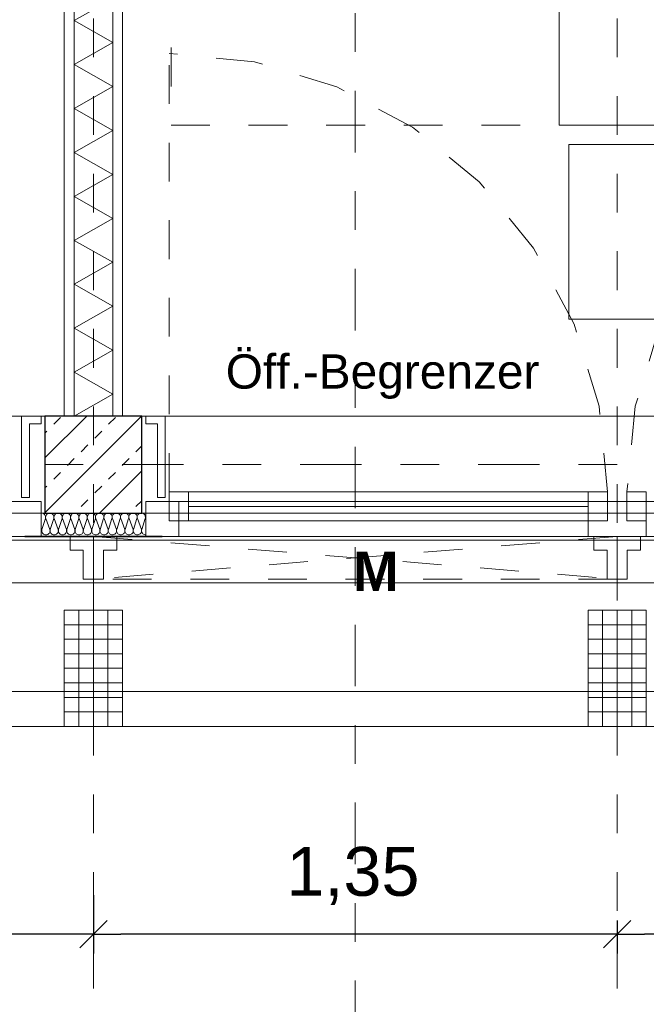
# Model space of a CAD drawing. Header units: metres. Extents: x -45.2 to 14.3, y -31.8 to 10.2.
# Tile 93 of 152: x -8.3 to -6.7, y -23 to -20.5. Entities that reach past the tile are written whole.
import ezdxf

# ---------------------------------------------------------------- set-up
doc = ezdxf.new("R2010")
doc.units = ezdxf.units.M
doc.header["$LTSCALE"] = 0.05
for name, pattern in [('1600.2032', [1.6, 0.8, -0.8]), ('Achsen 01', [5.291531, 3.175, -1.058062, 0.352704, -0.705764]), ('gestrichelt - 01', [2, 1, -1]), ('ISO-07 Punktiert', [0.889, 0.127, -0.762]), ('Raster 01', [2, 1, -1]), ('VW-01 Strichlinie kurz', [2, 1, -1])]:
    doc.linetypes.add(name, pattern=pattern)
doc.layers.get('0').update_dxf_attribs({"lineweight": 25})
for name, color, linetype, lineweight, true_color in [('013_Beton und Stahlbetonarbeiten-000 Brüstung', 7, 'Continuous', 9, 0xa6a6a6), ('014_Fassadenarbeiten-000 Aufsicht Betonfertigteile', 7, 'Continuous', 9, 0xc0c0c0), ('014_Fassadenarbeiten-330 mineralische Dämmung', 7, 'Continuous', 9, 0x666666), ('030_Sonnenschutzarbeiten-Bemassung', 7, 'Continuous', 13, 0xff6633), ('030_Sonnenschutzarbeiten-Grundriss', 7, 'Continuous', 13, 0x555555), ('031_Metallbauarbeiten-330 Aufsicht Metallbauarbeiten', 7, 'Continuous', 9, 0xa6a6a6), ('032_Metallarbeiten-Fenster', 7, 'Continuous', 13, 0x444444), ('032_Metallarbeiten-Öffnungsbegrenzer', 7, 'Continuous', 13, 0x444444), ('039_Trockenbauarbeiten-340 Dämmung', 7, 'Continuous', 9, 0xc0c0c0), ('AV1-Achsen', 1, 'Achsen 01', 18, 0xff0000), ('AV1-Bewegungsfläche', 7, 'gestrichelt - 01', 9, 0xd9d9d9), ('AV1-Einrichtung', 7, 'Continuous', 9, 0xa6a6a6), ('AV1-Raster', 7, 'Raster 01', 9, 0xa6a6a6)]:
    doc.layers.add(name, color=color, linetype=linetype, lineweight=lineweight, true_color=true_color)
for name, color, linetype, lineweight in [('013_Beton und Stahlbetonarbeiten-000 Unterzüge', 7, 'ISO-07 Punktiert', 13), ('013_Beton und Stahlbetonarbeiten-330 Außenstützen', 7, 'Continuous', 25), ('014_Fassadenarbeiten-330 Betonfertigteile vertikal', 7, 'Continuous', 9), ('027_Tischlerarbeiten-330 Innenfensterbänke', 7, 'Continuous', 9), ('030_Sonnenschutzarbeiten-Kasten+Behang', 7, 'Continuous', 5), ('030_Sonnenschutzarbeiten-Motor', 7, 'Continuous', 5), ('039_Trockenbauarbeiten-340 Gipskarton', 7, 'Continuous', 9), ('AV1-Schnitt Achsen', 7, 'Achsen 01', 18)]:
    doc.layers.add(name, color=color, linetype=linetype, lineweight=lineweight)
doc.styles.add('Arial', font='arial.ttf')
doc.styles.add('Arial (bold)', font='arialbd.ttf')

msp = doc.modelspace()

# ---------------------------------------------------------------- linework, layer by layer
at = {"color": 0, "linetype": 'Continuous', "lineweight": 15}
for p, q in [((-8.0646, -22.7746), (-8.1354, -22.8454)), ((-8.1354, -22.8454), (-8.0646, -22.7746)), ((-6.7146, -22.7746), (-6.7854, -22.8454)), ((-6.7854, -22.8454), (-6.7146, -22.7746))]:
    msp.add_line(p, q, dxfattribs=at)
at = {"color": 0, "linetype": 'ByBlock', "lineweight": -2}
for p, q in [((-8.1, -22.81), (-8.1707, -22.81)), ((-8.1, -22.81), (-8.0293, -22.81)), ((-6.75, -22.81), (-6.8207, -22.81)), ((-6.75, -22.81), (-6.6793, -22.81))]:
    msp.add_line(p, q, dxfattribs=at)
at = {"layer": '013_Beton und Stahlbetonarbeiten-000 Brüstung'}
for points in [[(-10.675, -21.725), (-10.675, -21.475), (-8.225, -21.475), (-8.225, -21.725)], [(-7.975, -21.725), (-7.975, -21.475), (-5.525, -21.475), (-5.525, -21.725)]]:
    msp.add_lwpolyline(points, close=True, dxfattribs=at)
at = {"layer": '013_Beton und Stahlbetonarbeiten-000 Unterzüge', "linetype": 'VW-01 Strichlinie kurz'}
for points in [[(-10.675, -21.725), (-10.675, -21.475), (-8.225, -21.475), (-8.225, -21.725)], [(-7.975, -21.725), (-7.975, -21.475), (-5.525, -21.475), (-5.525, -21.725)]]:
    msp.add_lwpolyline(points, close=True, dxfattribs=at)
at = {"layer": '013_Beton und Stahlbetonarbeiten-330 Außenstützen', "color": 251, "linetype": 'Continuous', "lineweight": 13, "true_color": 0x4c4c4c}
for p, q in [((-7.9758, -21.475), (-8.225, -21.7242)), ((-8.1172, -21.475), (-8.225, -21.5828)), ((-8.2024, -21.496), (-8.1848, -21.4784)), ((-8.061, -21.496), (-8.0433, -21.4784)), ((-8.225, -21.5186), (-8.2201, -21.5137)), ((-8.0964, -21.5314), (-8.0787, -21.5137)), ((-8.1317, -21.5668), (-8.1141, -21.5491)), ((-7.9903, -21.5668), (-7.975, -21.5515)), ((-8.1671, -21.6021), (-8.1494, -21.5844)), ((-8.0257, -21.6021), (-8.008, -21.5844)), ((-8.2024, -21.6375), (-8.1848, -21.6198)), ((-7.975, -21.6156), (-8.0844, -21.725)), ((-8.061, -21.6375), (-8.0433, -21.6198)), ((-8.225, -21.66), (-8.2201, -21.6551)), ((-8.0964, -21.6728), (-8.0787, -21.6551)), ((-8.1317, -21.7082), (-8.1141, -21.6905)), ((-7.9903, -21.7082), (-7.975, -21.6929))]:
    msp.add_line(p, q, dxfattribs=at)
at = {"layer": '013_Beton und Stahlbetonarbeiten-330 Außenstützen'}
msp.add_lwpolyline([(-7.975, -21.475), (-8.225, -21.475), (-8.225, -21.725), (-7.975, -21.725)], close=True, dxfattribs=at)
at = {"layer": '014_Fassadenarbeiten-000 Aufsicht Betonfertigteile'}
msp.add_lwpolyline([(-39.455, -21.905), (0.305, -21.905), (0.675, -22.275), (-39.825, -22.275)], close=True, dxfattribs=at)
at = {"layer": '014_Fassadenarbeiten-330 Betonfertigteile vertikal', "color": 8, "linetype": 'Continuous', "lineweight": 9, "true_color": 0x808080}
for p, q in [((-8.1375, -21.975), (-8.1375, -22.275)), ((-8.1, -21.975), (-8.1, -22.275)), ((-8.0625, -21.975), (-8.0625, -22.275)), ((-6.7875, -21.975), (-6.7875, -22.275)), ((-6.75, -21.975), (-6.75, -22.275)), ((-6.7125, -21.975), (-6.7125, -22.275))]:
    msp.add_line(p, q, dxfattribs=at)
at = {"layer": '014_Fassadenarbeiten-330 Betonfertigteile vertikal', "color": 8, "linetype": 'Continuous', "lineweight": 13, "true_color": 0x808080}
for p, q in [((-8.175, -22.0125), (-8.025, -22.0125)), ((-6.825, -22.0125), (-6.675, -22.0125)), ((-8.175, -22.05), (-8.025, -22.05)), ((-6.825, -22.05), (-6.675, -22.05)), ((-8.175, -22.0875), (-8.025, -22.0875)), ((-6.825, -22.0875), (-6.675, -22.0875)), ((-8.175, -22.125), (-8.025, -22.125)), ((-6.825, -22.125), (-6.675, -22.125)), ((-8.175, -22.1625), (-8.025, -22.1625)), ((-6.825, -22.1625), (-6.675, -22.1625)), ((-8.175, -22.2), (-8.025, -22.2)), ((-6.825, -22.2), (-6.675, -22.2)), ((-8.175, -22.2375), (-8.025, -22.2375)), ((-6.825, -22.2375), (-6.675, -22.2375))]:
    msp.add_line(p, q, dxfattribs=at)
at = {"layer": '014_Fassadenarbeiten-330 Betonfertigteile vertikal'}
for points in [[(-8.025, -21.975), (-8.175, -21.975), (-8.175, -22.275), (-8.025, -22.275)], [(-6.675, -21.975), (-6.825, -21.975), (-6.825, -22.275), (-6.675, -22.275)]]:
    msp.add_lwpolyline(points, close=True, dxfattribs=at)
at = {"layer": '014_Fassadenarbeiten-330 mineralische Dämmung'}
for points in [[(-8.1694, -21.767), (-8.169, -21.7689), (-8.1689, -21.7708), (-8.1692, -21.7727), (-8.1698, -21.7745), (-8.1707, -21.7762), (-8.1719, -21.7777), (-8.1734, -21.779), (-8.1734, -21.779), (-8.175, -21.7799), (-8.1768, -21.7806), (-8.1787, -21.781), (-8.1806, -21.781), (-8.1825, -21.7806), (-8.1843, -21.7799), (-8.1859, -21.779), (-8.1859, -21.779), (-8.1874, -21.7777), (-8.1886, -21.7762), (-8.1895, -21.7745), (-8.1901, -21.7727), (-8.1903, -21.7708), (-8.1903, -21.7689), (-8.1898, -21.767), (-8.1808, -21.739), (-8.1808, -21.739), (-8.1804, -21.7371), (-8.1803, -21.7352), (-8.1806, -21.7333), (-8.1812, -21.7315), (-8.1821, -21.7298), (-8.1833, -21.7283), (-8.1848, -21.727), (-8.1848, -21.727), (-8.1864, -21.7261), (-8.1882, -21.7254), (-8.1901, -21.725), (-8.192, -21.725), (-8.1939, -21.7254), (-8.1957, -21.7261), (-8.1973, -21.727), (-8.1973, -21.727), (-8.1988, -21.7283), (-8.2, -21.7298), (-8.2009, -21.7315), (-8.2015, -21.7333), (-8.2017, -21.7352), (-8.2017, -21.7371), (-8.2012, -21.739), (-8.1909, -21.767), (-8.1909, -21.767), (-8.1905, -21.7689), (-8.1904, -21.7708), (-8.1907, -21.7727), (-8.1912, -21.7745), (-8.1922, -21.7762), (-8.1934, -21.7777), (-8.1948, -21.779), (-8.1948, -21.779), (-8.1965, -21.7799), (-8.1982, -21.7806), (-8.2001, -21.781), (-8.2021, -21.781), (-8.2039, -21.7806), (-8.2057, -21.7799), (-8.2074, -21.779), (-8.2074, -21.779), (-8.2088, -21.7777), (-8.21, -21.7762), (-8.2109, -21.7745), (-8.2115, -21.7727), (-8.2118, -21.7708), (-8.2117, -21.7689), (-8.2113, -21.767), (-8.2023, -21.739), (-8.2023, -21.739), (-8.2019, -21.7371), (-8.2018, -21.7352), (-8.2021, -21.7333), (-8.2026, -21.7315), (-8.2036, -21.7298), (-8.2048, -21.7283), (-8.2062, -21.727), (-8.2062, -21.727), (-8.2079, -21.7261), (-8.2096, -21.7254), (-8.2115, -21.725), (-8.2135, -21.725), (-8.2153, -21.7254), (-8.2171, -21.7261), (-8.2188, -21.727), (-8.2188, -21.727), (-8.2202, -21.7283), (-8.2214, -21.7298), (-8.2223, -21.7315), (-8.2229, -21.7333), (-8.2232, -21.7352), (-8.2231, -21.7371), (-8.2227, -21.739), (-8.2123, -21.767), (-8.2123, -21.767), (-8.2119, -21.7689), (-8.2118, -21.7708), (-8.2121, -21.7727), (-8.2127, -21.7745), (-8.2136, -21.7762), (-8.2148, -21.7777), (-8.2163, -21.779), (-8.2163, -21.779), (-8.2179, -21.7799), (-8.2197, -21.7806), (-8.2216, -21.781), (-8.2235, -21.781), (-8.2254, -21.7806), (-8.2272, -21.7799), (-8.2288, -21.779), (-8.2288, -21.779), (-8.2303, -21.7777), (-8.2315, -21.7762), (-8.2324, -21.7745), (-8.233, -21.7727), (-8.2332, -21.7708), (-8.2332, -21.7689), (-8.2327, -21.767), (-8.2237, -21.739), (-8.2237, -21.739), (-8.2233, -21.7371), (-8.2232, -21.7352), (-8.2235, -21.7333), (-8.2241, -21.7315), (-8.225, -21.7298), (-8.2262, -21.7283), (-8.2277, -21.727), (-8.2294, -21.726), (-8.2312, -21.7254), (-8.2331, -21.725), (-8.235, -21.725)], [(-7.9764, -21.767), (-7.976, -21.769), (-7.9759, -21.771), (-7.9762, -21.773), (-7.9769, -21.7749), (-7.9779, -21.7766), (-7.9793, -21.7781), (-7.9809, -21.7793), (-7.9827, -21.7802), (-7.9846, -21.7808), (-7.9866, -21.781), (-7.9886, -21.7808), (-7.9905, -21.7802), (-7.9923, -21.7793), (-7.9939, -21.7781), (-7.9953, -21.7766), (-7.9963, -21.7749), (-7.997, -21.773), (-7.9973, -21.771), (-7.9972, -21.769), (-7.9968, -21.767), (-7.9878, -21.739), (-7.9878, -21.739), (-7.9874, -21.737), (-7.9873, -21.735), (-7.9876, -21.733), (-7.9883, -21.7311), (-7.9893, -21.7294), (-7.9907, -21.7279), (-7.9923, -21.7267), (-7.9941, -21.7257), (-7.996, -21.7252), (-7.998, -21.725), (-8, -21.7252), (-8.0019, -21.7257), (-8.0037, -21.7267), (-8.0053, -21.7279), (-8.0067, -21.7294), (-8.0077, -21.7311), (-8.0084, -21.733), (-8.0087, -21.735), (-8.0086, -21.737), (-8.0082, -21.739), (-7.9978, -21.767), (-7.9978, -21.767), (-7.9974, -21.769), (-7.9974, -21.771), (-7.9977, -21.773), (-7.9984, -21.7749), (-7.9994, -21.7766), (-8.0007, -21.7781), (-8.0023, -21.7793), (-8.0041, -21.7802), (-8.006, -21.7808), (-8.008, -21.781), (-8.0101, -21.7808), (-8.012, -21.7802), (-8.0138, -21.7793), (-8.0154, -21.7781), (-8.0167, -21.7766), (-8.0177, -21.7749), (-8.0184, -21.773), (-8.0187, -21.771), (-8.0187, -21.769), (-8.0182, -21.767), (-8.0092, -21.739), (-8.0092, -21.739), (-8.0088, -21.737), (-8.0088, -21.735), (-8.0091, -21.733), (-8.0098, -21.7311), (-8.0108, -21.7294), (-8.0121, -21.7279), (-8.0137, -21.7267), (-8.0155, -21.7257), (-8.0174, -21.7252), (-8.0194, -21.725), (-8.0215, -21.7252), (-8.0234, -21.7257), (-8.0252, -21.7267), (-8.0268, -21.7279), (-8.0281, -21.7294), (-8.0291, -21.7311), (-8.0298, -21.733), (-8.0301, -21.735), (-8.0301, -21.737), (-8.0296, -21.739), (-8.0193, -21.767), (-8.0193, -21.767), (-8.0189, -21.769), (-8.0188, -21.771), (-8.0191, -21.773), (-8.0198, -21.7749), (-8.0208, -21.7766), (-8.0222, -21.7781), (-8.0238, -21.7793), (-8.0256, -21.7802), (-8.0275, -21.7808), (-8.0295, -21.781), (-8.0315, -21.7808), (-8.0334, -21.7802), (-8.0352, -21.7793), (-8.0368, -21.7781), (-8.0382, -21.7766), (-8.0392, -21.7749), (-8.0399, -21.773), (-8.0402, -21.771), (-8.0401, -21.769), (-8.0397, -21.767), (-8.0307, -21.739), (-8.0307, -21.739), (-8.0303, -21.737), (-8.0302, -21.735), (-8.0305, -21.733), (-8.0312, -21.7311), (-8.0322, -21.7294), (-8.0336, -21.7279), (-8.0352, -21.7267), (-8.037, -21.7257), (-8.0389, -21.7252), (-8.0409, -21.725), (-8.0429, -21.7252), (-8.0448, -21.7257), (-8.0466, -21.7267), (-8.0482, -21.7279), (-8.0496, -21.7294), (-8.0506, -21.7311), (-8.0513, -21.733), (-8.0516, -21.735), (-8.0515, -21.737), (-8.0511, -21.739), (-8.0407, -21.767), (-8.0407, -21.767), (-8.0403, -21.769), (-8.0403, -21.771), (-8.0406, -21.773), (-8.0413, -21.7749), (-8.0423, -21.7766), (-8.0436, -21.7781), (-8.0452, -21.7793), (-8.047, -21.7802), (-8.0489, -21.7808), (-8.0509, -21.781), (-8.053, -21.7808), (-8.0549, -21.7802), (-8.0567, -21.7793), (-8.0583, -21.7781), (-8.0596, -21.7766), (-8.0606, -21.7749), (-8.0613, -21.773), (-8.0616, -21.771), (-8.0616, -21.769), (-8.0611, -21.767), (-8.0521, -21.739), (-8.0521, -21.739), (-8.0517, -21.737), (-8.0517, -21.735), (-8.052, -21.733), (-8.0527, -21.7311), (-8.0537, -21.7294), (-8.055, -21.7279), (-8.0566, -21.7267), (-8.0584, -21.7257), (-8.0603, -21.7252), (-8.0623, -21.725), (-8.0644, -21.7252), (-8.0663, -21.7257), (-8.0681, -21.7267), (-8.0697, -21.7279), (-8.071, -21.7294), (-8.072, -21.7311), (-8.0727, -21.733), (-8.073, -21.735), (-8.073, -21.737), (-8.0725, -21.739), (-8.0622, -21.767), (-8.0622, -21.767), (-8.0618, -21.769), (-8.0617, -21.771), (-8.062, -21.773), (-8.0627, -21.7749), (-8.0637, -21.7766), (-8.0651, -21.7781), (-8.0667, -21.7793), (-8.0685, -21.7802), (-8.0704, -21.7808), (-8.0724, -21.781), (-8.0744, -21.7808), (-8.0763, -21.7802), (-8.0781, -21.7793), (-8.0797, -21.7781), (-8.0811, -21.7766), (-8.0821, -21.7749), (-8.0828, -21.773), (-8.0831, -21.771), (-8.083, -21.769), (-8.0826, -21.767), (-8.0736, -21.739), (-8.0736, -21.739), (-8.0732, -21.737), (-8.0731, -21.735), (-8.0734, -21.733), (-8.0741, -21.7311), (-8.0751, -21.7294), (-8.0765, -21.7279), (-8.0781, -21.7267), (-8.0799, -21.7257), (-8.0818, -21.7252), (-8.0838, -21.725), (-8.0858, -21.7252), (-8.0877, -21.7257), (-8.0895, -21.7267), (-8.0911, -21.7279), (-8.0925, -21.7294), (-8.0935, -21.7311), (-8.0942, -21.733), (-8.0945, -21.735), (-8.0944, -21.737), (-8.094, -21.739), (-8.0836, -21.767), (-8.0836, -21.767), (-8.0832, -21.769), (-8.0832, -21.771), (-8.0835, -21.773), (-8.0842, -21.7749), (-8.0852, -21.7766), (-8.0865, -21.7781), (-8.0881, -21.7793), (-8.0899, -21.7802), (-8.0918, -21.7808), (-8.0938, -21.781), (-8.0959, -21.7808), (-8.0978, -21.7802), (-8.0996, -21.7793), (-8.1012, -21.7781), (-8.1025, -21.7766), (-8.1035, -21.7749), (-8.1042, -21.773), (-8.1045, -21.771), (-8.1045, -21.769), (-8.104, -21.767), (-8.095, -21.739), (-8.095, -21.739), (-8.0946, -21.737), (-8.0946, -21.735), (-8.0949, -21.733), (-8.0956, -21.7311), (-8.0966, -21.7294), (-8.0979, -21.7279), (-8.0995, -21.7267), (-8.1013, -21.7257), (-8.1032, -21.7252), (-8.1052, -21.725), (-8.1073, -21.7252), (-8.1092, -21.7257), (-8.111, -21.7267), (-8.1126, -21.7279), (-8.1139, -21.7294), (-8.1149, -21.7311), (-8.1156, -21.733), (-8.1159, -21.735), (-8.1159, -21.737), (-8.1154, -21.739), (-8.1051, -21.767), (-8.1051, -21.767), (-8.1047, -21.769), (-8.1046, -21.771), (-8.1049, -21.773), (-8.1056, -21.7749), (-8.1066, -21.7766), (-8.108, -21.7781), (-8.1096, -21.7793), (-8.1114, -21.7802), (-8.1133, -21.7808), (-8.1153, -21.781), (-8.1173, -21.7808), (-8.1192, -21.7802), (-8.121, -21.7793), (-8.1226, -21.7781), (-8.124, -21.7766), (-8.125, -21.7749), (-8.1257, -21.773), (-8.126, -21.771), (-8.1259, -21.769), (-8.1255, -21.767), (-8.1165, -21.739), (-8.1165, -21.739), (-8.1161, -21.737), (-8.116, -21.735), (-8.1163, -21.733), (-8.117, -21.7311), (-8.118, -21.7294), (-8.1194, -21.7279), (-8.121, -21.7267), (-8.1228, -21.7257), (-8.1247, -21.7252), (-8.1267, -21.725), (-8.1287, -21.7252), (-8.1306, -21.7257), (-8.1324, -21.7267), (-8.134, -21.7279), (-8.1354, -21.7294), (-8.1364, -21.7311), (-8.1371, -21.733), (-8.1374, -21.735), (-8.1373, -21.737), (-8.1369, -21.739), (-8.1265, -21.767), (-8.1265, -21.767), (-8.1261, -21.769), (-8.1261, -21.771), (-8.1264, -21.773), (-8.1271, -21.7749), (-8.1281, -21.7766), (-8.1294, -21.7781), (-8.131, -21.7793), (-8.1328, -21.7802), (-8.1347, -21.7808), (-8.1367, -21.781), (-8.1388, -21.7808), (-8.1407, -21.7802), (-8.1425, -21.7793), (-8.1441, -21.7781), (-8.1454, -21.7766), (-8.1464, -21.7749), (-8.1471, -21.773), (-8.1474, -21.771), (-8.1474, -21.769), (-8.1469, -21.767), (-8.1379, -21.739), (-8.1379, -21.739), (-8.1375, -21.737), (-8.1375, -21.735), (-8.1378, -21.733), (-8.1385, -21.7311), (-8.1395, -21.7294), (-8.1408, -21.7279), (-8.1424, -21.7267), (-8.1442, -21.7257), (-8.1461, -21.7252), (-8.1481, -21.725), (-8.1502, -21.7252), (-8.1521, -21.7257), (-8.1539, -21.7267), (-8.1555, -21.7279), (-8.1568, -21.7294), (-8.1578, -21.7311), (-8.1585, -21.733), (-8.1588, -21.735), (-8.1588, -21.737), (-8.1583, -21.739), (-8.148, -21.767), (-8.148, -21.767), (-8.1476, -21.769), (-8.1475, -21.771), (-8.1478, -21.773), (-8.1485, -21.7749), (-8.1495, -21.7766), (-8.1509, -21.7781), (-8.1525, -21.7793), (-8.1543, -21.7802), (-8.1562, -21.7808), (-8.1582, -21.781), (-8.1602, -21.7808), (-8.1621, -21.7802), (-8.1639, -21.7793), (-8.1655, -21.7781), (-8.1669, -21.7766), (-8.1679, -21.7749), (-8.1686, -21.773), (-8.1689, -21.771), (-8.1688, -21.769), (-8.1684, -21.767), (-8.1594, -21.739), (-8.1594, -21.739), (-8.159, -21.737), (-8.1589, -21.735), (-8.1592, -21.733), (-8.1599, -21.7311), (-8.1609, -21.7294), (-8.1623, -21.7279), (-8.1639, -21.7267), (-8.1657, -21.7257), (-8.1676, -21.7252), (-8.1696, -21.725), (-8.1716, -21.7252), (-8.1735, -21.7257), (-8.1753, -21.7267), (-8.1769, -21.7279), (-8.1783, -21.7294), (-8.1793, -21.7311), (-8.18, -21.733), (-8.1803, -21.735), (-8.1802, -21.737), (-8.1798, -21.739), (-8.1694, -21.767), (-8.1694, -21.767), (-8.169, -21.769), (-8.169, -21.771), (-8.1693, -21.773), (-8.17, -21.7749), (-8.171, -21.7766), (-8.1723, -21.7781), (-8.1739, -21.7793), (-8.1757, -21.7802), (-8.1776, -21.7808), (-8.1796, -21.781), (-8.1816, -21.7808), (-8.1836, -21.7802), (-8.1854, -21.7793), (-8.187, -21.7781), (-8.1883, -21.7766), (-8.1893, -21.7749), (-8.19, -21.773), (-8.1903, -21.771), (-8.1903, -21.769), (-8.1898, -21.767), (-8.1808, -21.739), (-8.1808, -21.739), (-8.1804, -21.737), (-8.1804, -21.735), (-8.1807, -21.733), (-8.1814, -21.7311), (-8.1824, -21.7294), (-8.1837, -21.7279), (-8.1853, -21.7267), (-8.1871, -21.7257), (-8.189, -21.7252), (-8.191, -21.725), (-8.1931, -21.7252), (-8.195, -21.7257), (-8.1968, -21.7267), (-8.1984, -21.7279), (-8.1997, -21.7294), (-8.2007, -21.7311), (-8.2014, -21.733), (-8.2017, -21.735), (-8.2017, -21.737), (-8.2012, -21.739), (-8.1909, -21.767), (-8.1909, -21.767), (-8.1905, -21.769), (-8.1904, -21.771), (-8.1907, -21.773), (-8.1914, -21.7749), (-8.1924, -21.7766), (-8.1938, -21.7781), (-8.1954, -21.7793), (-8.1972, -21.7802), (-8.1991, -21.7808), (-8.2011, -21.781), (-8.2031, -21.7808), (-8.205, -21.7802), (-8.2068, -21.7793), (-8.2084, -21.7781), (-8.2098, -21.7766), (-8.2108, -21.7749), (-8.2115, -21.773), (-8.2118, -21.771), (-8.2117, -21.769), (-8.2113, -21.767), (-8.2023, -21.739), (-8.2023, -21.739), (-8.2019, -21.737), (-8.2018, -21.735), (-8.2021, -21.733), (-8.2028, -21.7311), (-8.2038, -21.7294), (-8.2052, -21.7279), (-8.2068, -21.7267), (-8.2086, -21.7257), (-8.2105, -21.7252), (-8.2125, -21.725), (-8.2145, -21.7252), (-8.2164, -21.7257), (-8.2182, -21.7267), (-8.2198, -21.7279), (-8.2212, -21.7294), (-8.2222, -21.7311), (-8.2229, -21.733), (-8.2232, -21.735), (-8.2231, -21.737), (-8.2227, -21.739)], [(-7.965, -21.781), (-7.967, -21.7808), (-7.969, -21.7803), (-7.9708, -21.7794), (-7.9724, -21.7782), (-7.9738, -21.7767), (-7.9748, -21.7749), (-7.9755, -21.773), (-7.9758, -21.771), (-7.9758, -21.769), (-7.9753, -21.767), (-7.9664, -21.739), (-7.9664, -21.739), (-7.9659, -21.737), (-7.9659, -21.735), (-7.9662, -21.733), (-7.9669, -21.7311), (-7.9679, -21.7294), (-7.9692, -21.7279), (-7.9708, -21.7267), (-7.9726, -21.7257), (-7.9745, -21.7252), (-7.9766, -21.725), (-7.9786, -21.7252), (-7.9805, -21.7257), (-7.9823, -21.7267), (-7.9839, -21.7279), (-7.9852, -21.7294), (-7.9862, -21.7311), (-7.9869, -21.733), (-7.9872, -21.735), (-7.9872, -21.737), (-7.9867, -21.739), (-7.9764, -21.767), (-7.9764, -21.767), (-7.976, -21.769), (-7.9759, -21.771), (-7.9762, -21.773), (-7.9769, -21.7749), (-7.9779, -21.7766), (-7.9793, -21.7781), (-7.9809, -21.7793), (-7.9827, -21.7802), (-7.9846, -21.7808), (-7.9866, -21.781), (-7.9886, -21.7808), (-7.9905, -21.7802), (-7.9923, -21.7793), (-7.9939, -21.7781), (-7.9953, -21.7766), (-7.9963, -21.7749), (-7.997, -21.773), (-7.9973, -21.771), (-7.9972, -21.769), (-7.9968, -21.767), (-7.9878, -21.739), (-7.9878, -21.739), (-7.9874, -21.737), (-7.9873, -21.735), (-7.9876, -21.733), (-7.9883, -21.7311), (-7.9893, -21.7294), (-7.9907, -21.7279), (-7.9923, -21.7267), (-7.9941, -21.7257), (-7.996, -21.7252), (-7.998, -21.725), (-8, -21.7252), (-8.0019, -21.7257), (-8.0037, -21.7267), (-8.0053, -21.7279), (-8.0067, -21.7294), (-8.0077, -21.7311), (-8.0084, -21.733), (-8.0087, -21.735), (-8.0086, -21.737), (-8.0082, -21.739), (-7.9978, -21.767), (-7.9978, -21.767), (-7.9974, -21.769), (-7.9974, -21.771), (-7.9977, -21.773), (-7.9984, -21.7749), (-7.9994, -21.7766), (-8.0007, -21.7781), (-8.0023, -21.7793), (-8.0041, -21.7802), (-8.006, -21.7808), (-8.008, -21.781), (-8.0101, -21.7808), (-8.012, -21.7802), (-8.0138, -21.7793), (-8.0154, -21.7781), (-8.0167, -21.7766), (-8.0177, -21.7749), (-8.0184, -21.773), (-8.0187, -21.771), (-8.0187, -21.769), (-8.0182, -21.767)], [(-8.235, -21.7761), (-8.2341, -21.7744), (-8.2335, -21.7726), (-8.2333, -21.7707), (-8.2334, -21.7689), (-8.2338, -21.767), (-8.235, -21.7637)]]:
    msp.add_lwpolyline(points, dxfattribs=at)
at = {"layer": '027_Tischlerarbeiten-330 Innenfensterbänke'}
for points in [[(-8.235, -21.475), (-8.235, -21.495), (-8.265, -21.495), (-8.265, -21.685), (-8.285, -21.685), (-8.285, -21.475)], [(-7.965, -21.475), (-7.965, -21.495), (-7.935, -21.495), (-7.935, -21.685), (-7.915, -21.685), (-7.915, -21.475)]]:
    msp.add_lwpolyline(points, close=True, dxfattribs=at)
at = {"layer": '030_Sonnenschutzarbeiten-Bemassung', "color": 0, "lineweight": -2}
for p, q in [((-8.1, -22.71), (-8.1, -22.86)), ((-8.1, -22.71), (-8.1, -22.86)), ((-6.75, -22.775), (-6.75, -22.86)), ((-6.75, -22.775), (-6.75, -22.86)), ((-8.1707, -22.81), (-9.3793, -22.81)), ((-6.8207, -22.81), (-8.0293, -22.81)), ((-5.4707, -22.81), (-6.6793, -22.81))]:
    msp.add_line(p, q, dxfattribs=at)
at = {"layer": '030_Sonnenschutzarbeiten-Grundriss', "color": 251, "true_color": 0x555555}
for points in [[(-8.1, -21.895), (-8.126, -21.895), (-8.126, -21.82), (-8.16, -21.82), (-8.16, -21.785), (-8.1, -21.785)], [(-8.1, -21.895), (-8.074, -21.895), (-8.074, -21.82), (-8.04, -21.82), (-8.04, -21.785), (-8.1, -21.785)], [(-6.75, -21.895), (-6.776, -21.895), (-6.776, -21.82), (-6.81, -21.82), (-6.81, -21.785), (-6.75, -21.785)], [(-6.75, -21.895), (-6.724, -21.895), (-6.724, -21.82), (-6.69, -21.82), (-6.69, -21.785), (-6.75, -21.785)]]:
    msp.add_lwpolyline(points, close=True, dxfattribs=at)
at = {"layer": '030_Sonnenschutzarbeiten-Kasten+Behang', "color": 1, "linetype": '1600.2032', "lineweight": 18, "true_color": 0xff0000}
for p, q in [((-6.75, -21.785), (-8.1, -21.895)), ((-8.1, -21.785), (-6.75, -21.895))]:
    msp.add_line(p, q, dxfattribs=at)
at = {"layer": '030_Sonnenschutzarbeiten-Kasten+Behang', "color": 1, "linetype": 'Continuous', "lineweight": 18, "true_color": 0xff0000}
for points in [[(-8.126, -21.82), (-8.16, -21.82), (-8.16, -21.785), (-8.1, -21.785), (-8.1, -21.895), (-8.126, -21.895)], [(-8.074, -21.82), (-8.04, -21.82), (-8.04, -21.785), (-8.1, -21.785), (-8.1, -21.895), (-8.074, -21.895)], [(-6.776, -21.82), (-6.81, -21.82), (-6.81, -21.785), (-6.75, -21.785), (-6.75, -21.895), (-6.776, -21.895)], [(-6.724, -21.82), (-6.69, -21.82), (-6.69, -21.785), (-6.75, -21.785), (-6.75, -21.895), (-6.724, -21.895)]]:
    msp.add_lwpolyline(points, close=True, dxfattribs=at)
at = {"layer": '030_Sonnenschutzarbeiten-Kasten+Behang', "color": 1, "linetype": '1600.2032', "lineweight": 18, "true_color": 0xff0000}
msp.add_lwpolyline([(-8.1, -21.785), (-6.75, -21.785), (-6.75, -21.895), (-8.1, -21.895)], close=True, dxfattribs=at)
at = {"layer": '031_Metallbauarbeiten-330 Aufsicht Metallbauarbeiten'}
for points in [[(-10.8, -21.795), (-8.1, -21.795), (-8.1, -22.185), (-10.8, -22.185)], [(-8.1, -21.795), (-5.4, -21.795), (-5.4, -22.185), (-8.1, -22.185)]]:
    msp.add_lwpolyline(points, close=True, dxfattribs=at)
at = {"layer": '032_Metallarbeiten-Fenster', "color": 7, "linetype": 'gestrichelt - 01', "lineweight": 18}
msp.add_line((-7.905, -21.67), (-7.905, -20.54), dxfattribs=at)
at = {"layer": '032_Metallarbeiten-Fenster', "color": 7, "lineweight": 18}
msp.add_line((-7.855, -21.7075), (-6.825, -21.7075), dxfattribs=at)
at = {"layer": '032_Metallarbeiten-Fenster', "color": 7, "linetype": 'gestrichelt - 01', "lineweight": 18}
for points in [[(-6.775, -21.67), (-6.7967, -21.4495), (-6.861, -21.2376), (-6.9654, -21.0422), (-7.106, -20.871), (-7.2772, -20.7304), (-7.4726, -20.626), (-7.6845, -20.5617), (-7.905, -20.54)], [(-5.595, -20.54), (-5.8155, -20.5617), (-6.0274, -20.626), (-6.2228, -20.7304), (-6.394, -20.871), (-6.5346, -21.0422), (-6.639, -21.2376), (-6.7033, -21.4495), (-6.725, -21.67)]]:
    msp.add_lwpolyline(points, dxfattribs=at)
at = {"layer": '032_Metallarbeiten-Fenster', "color": 7, "lineweight": 18}
for points in [[(-7.905, -21.745), (-7.855, -21.745), (-7.855, -21.67), (-7.905, -21.67)], [(-7.855, -21.745), (-6.825, -21.745), (-6.825, -21.67), (-7.855, -21.67)], [(-6.825, -21.745), (-6.775, -21.745), (-6.775, -21.67), (-6.825, -21.67)], [(-6.675, -21.745), (-6.725, -21.745), (-6.725, -21.67), (-6.675, -21.67)], [(-8.235, -21.695), (-8.32, -21.695), (-8.32, -21.785), (-8.235, -21.785)], [(-7.88, -21.785), (-7.88, -21.695), (-7.965, -21.695), (-7.965, -21.785)], [(-5.62, -21.695), (-5.62, -21.785), (-7.88, -21.785), (-7.88, -21.695)], [(-6.675, -21.785), (-6.825, -21.785), (-6.825, -21.695), (-6.675, -21.695)]]:
    msp.add_lwpolyline(points, close=True, dxfattribs=at)
at = {"layer": '032_Metallarbeiten-Fenster', "color": 7, "linetype": 'Continuous', "lineweight": 9}
msp.add_lwpolyline([(-8.2769, -21.7843), (-7.9231, -21.7843), (-7.9231, -21.7863), (-8.2769, -21.7863)], close=True, dxfattribs=at)
at = {"layer": '039_Trockenbauarbeiten-340 Dämmung'}
msp.add_lwpolyline([(-8.05, -21.475), (-8.05, -16.125), (-8.15, -16.125), (-8.15, -21.475)], close=True, dxfattribs=at)
msp.add_lwpolyline([(-8.15, -21.475), (-8.05, -21.4183), (-8.15, -21.3617), (-8.05, -21.305), (-8.15, -21.2484), (-8.05, -21.1917), (-8.15, -21.1351), (-8.05, -21.0784), (-8.15, -21.0218), (-8.05, -20.9651), (-8.15, -20.9084), (-8.05, -20.8518), (-8.15, -20.7951), (-8.05, -20.7385), (-8.15, -20.6818), (-8.05, -20.6252), (-8.15, -20.5685), (-8.05, -20.5119), (-8.15, -20.4552), (-8.05, -20.3985)], dxfattribs=at)
at = {"layer": '039_Trockenbauarbeiten-340 Gipskarton'}
for points in [[(-8.15, -16.225), (-8.175, -16.225), (-8.175, -21.475), (-8.15, -21.475)], [(-8.025, -16.225), (-8.05, -16.225), (-8.05, -21.475), (-8.025, -21.475)]]:
    msp.add_lwpolyline(points, close=True, dxfattribs=at)
at = {"layer": 'AV1-Achsen'}
msp.add_line((-43.35, -21.6), (4.2, -21.6), dxfattribs=at)
at = {"layer": 'AV1-Bewegungsfläche'}
msp.add_lwpolyline([(-6.9, -20.725), (-6.9, -18.925), (-7.9, -18.925), (-7.9, -20.725)], close=True, dxfattribs=at)
at = {"layer": 'AV1-Einrichtung'}
for points in [[(-6.1, -20.725), (-6.9, -20.725), (-6.9, -18.925), (-6.1, -18.925)], [(-6.875, -20.775), (-6.075, -20.775), (-6.075, -21.225), (-6.875, -21.225)]]:
    msp.add_lwpolyline(points, close=True, dxfattribs=at)
at = {"layer": 'AV1-Raster'}
for p, q in [((-8.1, -22.95), (-8.1, 1.35)), ((-6.75, -22.95), (-6.75, 1.35))]:
    msp.add_line(p, q, dxfattribs=at)
at = {"layer": 'AV1-Schnitt Achsen'}
msp.add_line((-7.425, -26.3), (-7.425, 4.7), dxfattribs=at)
at = {"layer": 'Defpoints', "color": 0, "lineweight": 0}
for p, q in [((-8.225, -21.475), (-8.225, -21.475)), ((-8.225, -21.475), (-8.225, -21.475)), ((-8.175, -21.475), (-8.175, -21.475)), ((-8.175, -21.475), (-8.175, -21.475)), ((-8.025, -21.475), (-8.025, -21.475)), ((-8.025, -21.475), (-8.025, -21.475)), ((-7.975, -21.475), (-7.975, -21.475)), ((-7.975, -21.475), (-7.975, -21.475)), ((-6.875, -21.475), (-6.875, -21.475)), ((-8.1, -21.975), (-8.1, -21.975)), ((-8.1, -21.975), (-8.1, -21.975)), ((-8.175, -22.275), (-8.175, -22.275)), ((-8.175, -22.275), (-8.175, -22.275)), ((-8.025, -22.275), (-8.025, -22.275)), ((-8.025, -22.275), (-8.025, -22.275)), ((-6.825, -22.275), (-6.825, -22.275)), ((-6.825, -22.275), (-6.825, -22.275)), ((-6.75, -22.275), (-6.75, -22.275)), ((-6.75, -22.275), (-6.75, -22.275)), ((-6.675, -22.275), (-6.675, -22.275)), ((-6.675, -22.275), (-6.675, -22.275)), ((-8.1, -22.81), (-8.1, -22.81)), ((-6.75, -22.81), (-6.75, -22.81))]:
    msp.add_line(p, q, dxfattribs=at)

# ---------------------------------------------------------------- texts
at = {"layer": '030_Sonnenschutzarbeiten-Bemassung', "color": 0, "insert": (-7.6025, -22.7348), "char_height": 0.12609, "attachment_point": 7, "style": 'Arial'}
msp.add_mtext('1,35', dxfattribs=at)
at = {"layer": '030_Sonnenschutzarbeiten-Motor', "color": 255, "insert": (-7.4308, -21.9254), "char_height": 0.1009, "attachment_point": 7, "style": 'Arial (bold)'}
msp.add_mtext('M', dxfattribs=at)
at = {"layer": '032_Metallarbeiten-Öffnungsbegrenzer', "color": 7, "insert": (-7.759, -21.4306), "char_height": 0.088263, "attachment_point": 7, "style": 'Arial'}
msp.add_mtext('Öff.-Begrenzer', dxfattribs=at)

doc.saveas('drawing.dxf')
